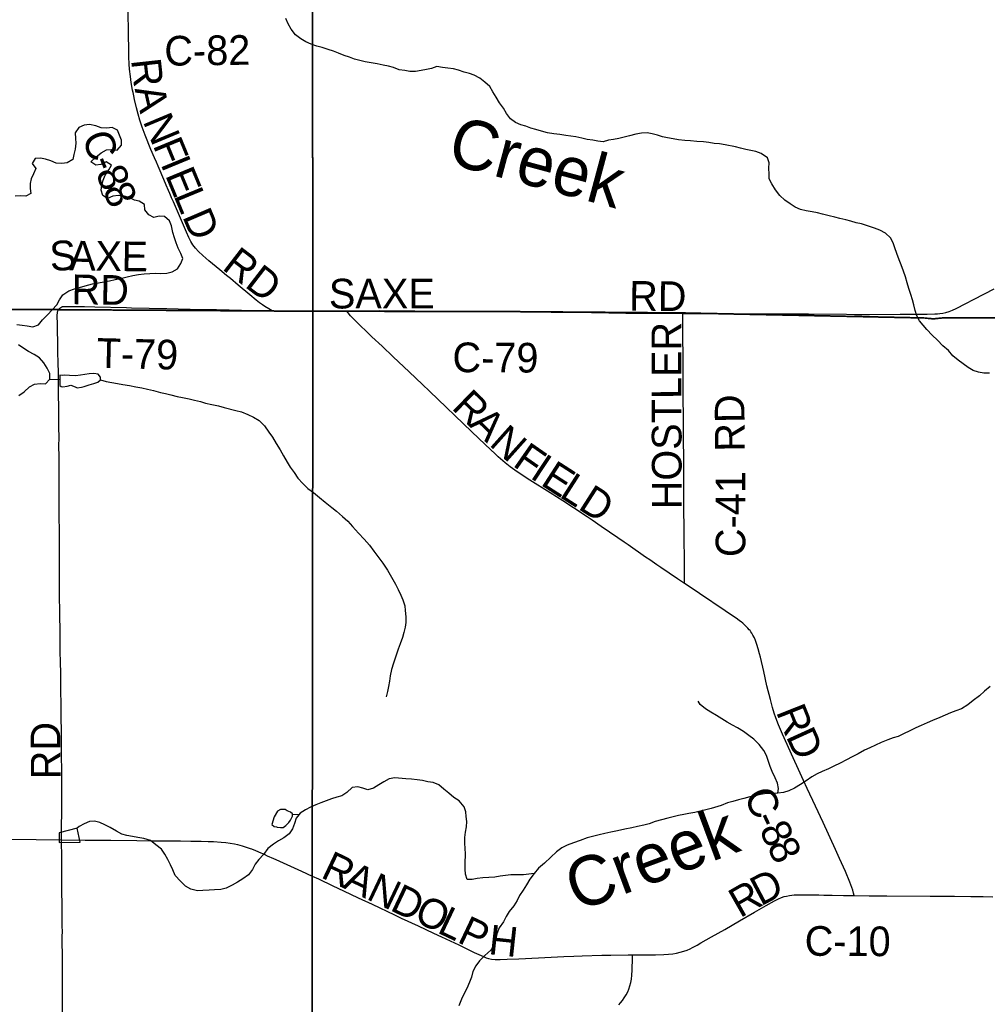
# Model space of a CAD drawing. Header units: feet. Extents: x 2113747 to 2516209, y 960708 to 1356798.
# Tile 21 of 253: x 2296115 to 2305899, y 1111647 to 1121601. Entities that reach past the tile are written whole.
import ezdxf

# ---------------------------------------------------------------- set-up
doc = ezdxf.new("R2010")
doc.units = ezdxf.units.FT
doc.header["$LTSCALE"] = 50
doc.header["$MEASUREMENT"] = 0
doc.linetypes.add('OhDOT_USTN3', pattern=[0.22, 0.165, -0.055])
for name, color, linetype in [('0_Xref', 7, 'Continuous'), ('GM_X_County_Road', 3, 'Continuous'), ('GM_X_County_Road_Text', 3, 'Continuous'), ('GM_X_Major_Lake', 5, 'Continuous'), ('GM_X_Minor_Lake', 5, 'Continuous'), ('GM_X_Minor_River', 5, 'Continuous'), ('GM_X_Minor_River_Text', 5, 'Continuous'), ('GM_X_Township', 251, 'OhDOT_USTN3'), ('GM_X_Township_Road', 4, 'Continuous'), ('GM_X_Township_Road_Text', 4, 'Continuous')]:
    doc.layers.add(name, color=color, linetype=linetype)
doc.styles.add('Styledgn030', font='dgn030.shx')
doc.styles.add('Styledgn031', font='dgn031.shx')

# ---------------------------------------------------------------- blocks, each defined once
blk = doc.blocks.new('POR')
at = {"layer": 'GM_X_County_Road', "flags": 128}
for points in [[(2298667.5, 1118657.7), (2298632.9, 1118678.8), (2298594.2, 1118702.3), (2298569.4, 1118717.6), (2298540.4, 1118738.5), (2298507, 1118764.8), (2298441.1, 1118818.6), (2298323.4, 1118918), (2298245.5, 1118983.4), (2298207.9, 1119015.1), (2298137.5, 1119074.1), (2298029.1, 1119164.5), (2297967.4, 1119218.3), (2297924.3, 1119258.5), (2297892.9, 1119291.4), (2297866.5, 1119324.1), (2297844.2, 1119359.9), (2297825.7, 1119398), (2297800.7, 1119454.9), (2297669.4, 1119759.4), (2297651.8, 1119801.8), (2297647.8, 1119810.8), (2297633.6, 1119844), (2297620.3, 1119874), (2297596.9, 1119928.2), (2297589, 1119946.2), (2297534.1, 1120072.6), (2297513.8, 1120121), (2297496.9, 1120160.2), (2297477.6, 1120205.5), (2297442.1, 1120290.2), (2297384.5, 1120433.2), (2297353.4, 1120516), (2297330.3, 1120584.2), (2297311.7, 1120647), (2297295.3, 1120710.3), (2297276.7, 1120793.4), (2297268.7, 1120831.8), (2297262, 1120863.9), (2297257, 1120889.6), (2297243.4, 1120967), (2297234.5, 1121028.5), (2297226.7, 1121100), (2297222.5, 1121152.2), (2297218.8, 1121227.4), (2297217.1, 1121309.3), (2297216.4, 1121440.6), (2297213, 1121709.7)], [(2305395.8, 1118628.2), (2305417.4, 1118629.9), (2305450.3, 1118634.7), (2305479.4, 1118641.5), (2305514.1, 1118652.7), (2305547.9, 1118666.2), (2305583.8, 1118682.9), (2305683.4, 1118733.4), (2305758.9, 1118773.2), (2305869.9, 1118829.7), (2305969.5, 1118880.1)], [(2298667.5, 1118657.7), (2299075.4, 1118657.2), (2299079.3, 1118657.2)], [(2299079.3, 1118657.2), (2299419.4, 1118656.9)], [(2299419.4, 1118656.9), (2299493.2, 1118657.8), (2299575.2, 1118659), (2299752.2, 1118659.8), (2300109.9, 1118659.1), (2300349.4, 1118656.1), (2300474.1, 1118656.2), (2300651.3, 1118656), (2300766.1, 1118655), (2300864.5, 1118653.7), (2301012.1, 1118652.7), (2301179.4, 1118650.2), (2301313.9, 1118647.6), (2301487.9, 1118645.4), (2301717.6, 1118643), (2302072, 1118638.5), (2302242.6, 1118635.9), (2302459.2, 1118635.5), (2302616.8, 1118634.1), (2302819, 1118632)], [(2302836.3, 1115902.5), (2302766.7, 1115949.3), (2302598.2, 1116063.4), (2302557.6, 1116091.1), (2302487.2, 1116139.2), (2302444, 1116169), (2302266, 1116292.3), (2302228, 1116318.1), (2302162.8, 1116362.2), (2301995.8, 1116477.8), (2301904.4, 1116541), (2301853.1, 1116576.2), (2301715.4, 1116665.5), (2301605.5, 1116737.2), (2301477.6, 1116817.5), (2301272.2, 1116946.8), (2301176, 1117009.2), (2301122.3, 1117046.6), (2301074.9, 1117081.6), (2301023.6, 1117122.2), (2300954.7, 1117182.4), (2300925.7, 1117209), (2300820.9, 1117308.1), (2300687.1, 1117434.9), (2300259.1, 1117846), (2300188, 1117913.9), (2300051.9, 1118042.4), (2299892.6, 1118193.8), (2299779.9, 1118299.2), (2299676.9, 1118395.5), (2299610.9, 1118459.9), (2299567.4, 1118499.4), (2299544.8, 1118521.6), (2299489.5, 1118577.7), (2299460.9, 1118608.4), (2299435.4, 1118637.5), (2299419.4, 1118656.9)], [(2302819, 1118632), (2302921.8, 1118632.4), (2303013.7, 1118632.6), (2303128.5, 1118631.7), (2303476.4, 1118628.8), (2303607.7, 1118628.3), (2303755.4, 1118627.9), (2304090.1, 1118626.5), (2304476, 1118622.7), (2304554.8, 1118622), (2304709, 1118620.9), (2305016.8, 1118623.3), (2305289.2, 1118623.1), (2305368.1, 1118626.1), (2305395.8, 1118628.2)], [(2302836.3, 1115902.5), (2302836.5, 1116017.2), (2302836.5, 1116063), (2302836.6, 1116168), (2302835, 1116328.9), (2302834.5, 1116430.6), (2302832.7, 1116522.6), (2302832.1, 1116591.5), (2302830.2, 1116719.5), (2302829.8, 1116923), (2302830.6, 1117011.6), (2302830.3, 1117195.5), (2302828.1, 1117326.9), (2302827.3, 1117425.3), (2302825.9, 1117523.8), (2302826.7, 1117592.6), (2302826.3, 1117642), (2302824.9, 1117720.8), (2302824.2, 1117809.4), (2302824.6, 1118006.3), (2302824.8, 1118193.5), (2302821.8, 1118397.1), (2302820.1, 1118531.7), (2302819.3, 1118597.2), (2302819, 1118632)], [(2304551.1, 1112747.2), (2304546.1, 1112770.7), (2304538.2, 1112799.3), (2304528.4, 1112828.9), (2304509.1, 1112882.5), (2304464, 1112988.2), (2304406, 1113120.5), (2304365.4, 1113210.2), (2304238.5, 1113484.2), (2304161.8, 1113651.2), (2304076.6, 1113828.7), (2304038.9, 1113908.8), (2303988.9, 1114019.4), (2303936.1, 1114139.6), (2303829.2, 1114379.4), (2303788.7, 1114472.6), (2303760.7, 1114542.5), (2303744.4, 1114588.7), (2303726.4, 1114648.1), (2303705.3, 1114727.2), (2303671, 1114867.4), (2303638.1, 1115011.3), (2303604.3, 1115155.1), (2303595.4, 1115191.4), (2303583.1, 1115241.3), (2303570, 1115285.6), (2303563.1, 1115306.3), (2303555.6, 1115326.1), (2303543.4, 1115353.3), (2303529, 1115379.6), (2303518.6, 1115397.5), (2303507.8, 1115413.4), (2303499.5, 1115424.6), (2303490.9, 1115433.9), (2303478.8, 1115448.5), (2303466.8, 1115461.3), (2303454.9, 1115474.3), (2303440.6, 1115487.9), (2303427.1, 1115499.8), (2303411, 1115513), (2303394.8, 1115525.3), (2303371.8, 1115540.5), (2302864.7, 1115883.4), (2302836.3, 1115902.5)], [(2294063.7, 1113328), (2294077.2, 1113328), (2294211.8, 1113328.4), (2294520.3, 1113325.3), (2294713.9, 1113324), (2294749.9, 1113324.4), (2294884.4, 1113323), (2295077.8, 1113320.3), (2295149.9, 1113319.2), (2295231.8, 1113318.6), (2295307.2, 1113318.3), (2295372.8, 1113318), (2295494.2, 1113317.2), (2295714, 1113317.4), (2295904.4, 1113317.5), (2296025.9, 1113316), (2296538.8, 1113308.9)], [(2296538.8, 1113308.9), (2296777.9, 1113307), (2297037.4, 1113305.1), (2297298.8, 1113303.1), (2297459.5, 1113300.1), (2297603.9, 1113299.2), (2297741.7, 1113298.2), (2297846.7, 1113296.7), (2297948.5, 1113294.9), (2298020.7, 1113293.3), (2298073.3, 1113291.5), (2298152, 1113286.7), (2298201.1, 1113282.2), (2298243.6, 1113276.8), (2298286, 1113269.8), (2298318.3, 1113262.6), (2298365.5, 1113248.2), (2298446.7, 1113221.9), (2298459.2, 1113218), (2298498.7, 1113202.5), (2298552.8, 1113178.4), (2298585.6, 1113163.3), (2298618.6, 1113148.8), (2298681.4, 1113120.7), (2298705.1, 1113109.5), (2298780.4, 1113077), (2298965.4, 1112992.1), (2299073.4, 1112942.7)], [(2299073.4, 1112942.7), (2299135.5, 1112914.3), (2299281.1, 1112846.1), (2299387.9, 1112795.4), (2299538.8, 1112723.3), (2299678.6, 1112658.2), (2299903.7, 1112550.8), (2299972.1, 1112518.8), (2300144.7, 1112438.6), (2300299.3, 1112366.1), (2300379.4, 1112328.4), (2300555, 1112246.8), (2300711.9, 1112171.5), (2300804.1, 1112128.9), (2300831.1, 1112117.9), (2300855.6, 1112109.8), (2300887.1, 1112103.6), (2300922.6, 1112100.7), (2300974.8, 1112100.5), (2301043.7, 1112102.3), (2301161.6, 1112107.7), (2301361.4, 1112117.9), (2301617, 1112130.7), (2301718.6, 1112134.7), (2301803.7, 1112137.6), (2302000.5, 1112142.6), (2302092.5, 1112144.8), (2302266.4, 1112146.6), (2302312.7, 1112147)], [(2304551.1, 1112747.2), (2304703, 1112744.8), (2304800, 1112743.3), (2304882.1, 1112743.4), (2305321.9, 1112740.7), (2305568, 1112739.4), (2305732.1, 1112737.8), (2305856.8, 1112736.5), (2305955.3, 1112734.5)], [(2302312.7, 1112147), (2302358.3, 1112147.3), (2302479.7, 1112147.5), (2302545.3, 1112147.7), (2302627.1, 1112149.4), (2302676, 1112152.8), (2302718.1, 1112157.7), (2302756.7, 1112164.4), (2302794.9, 1112172.9), (2302829.3, 1112182.7), (2302863, 1112194.7), (2302895.7, 1112208.9), (2302919, 1112220.6), (2302964.5, 1112246.3), (2303001.6, 1112267.5), (2303110.1, 1112328.9), (2303244.4, 1112404.7), (2303392.3, 1112489.8), (2303546, 1112578), (2303663.1, 1112644.2), (2303748.8, 1112693), (2303787.2, 1112712.4), (2303817.6, 1112725.5), (2303845.8, 1112735.5), (2303868.3, 1112741.5), (2303897.7, 1112747), (2303946.9, 1112752.3), (2303986.5, 1112754.1), (2304039.2, 1112753.6), (2304140.7, 1112753.5), (2304196.4, 1112752.7), (2304245.7, 1112751.8), (2304331, 1112750.4), (2304445.8, 1112748.4), (2304531.1, 1112747.7), (2304551.1, 1112747.2)], [(2302172.2, 1111641.8), (2302190, 1111661.2), (2302208.8, 1111684.2), (2302228.3, 1111710.9), (2302247.3, 1111742.1), (2302264, 1111774.5), (2302274.1, 1111799.1), (2302285.7, 1111833.7), (2302293.6, 1111865.9), (2302300, 1111901.8), (2302304.5, 1111941.1), (2302307.5, 1111990.5), (2302311.6, 1112115.1), (2302312.7, 1112147)]]:
    blk.add_lwpolyline(points, dxfattribs=at)
at = {"layer": 'GM_X_Major_Lake', "flags": 128}
for points in [[(2296668.5, 1118879), (2296720.5, 1118895.1), (2296776.4, 1118911.3), (2296852.4, 1118929.5), (2296912.4, 1118941.6), (2296964.4, 1118951.8), (2297024.4, 1118961.9), (2297080.3, 1118974.1), (2297146.3, 1118988.3), (2297202.3, 1119000.4), (2297260.3, 1119014.6), (2297316.2, 1119024.7), (2297372.2, 1119030.9), (2297432.2, 1119035), (2297488.2, 1119037.2), (2297542.2, 1119035.3), (2297604.2, 1119039.4), (2297658.2, 1119051.6), (2297710.1, 1119083.8), (2297746, 1119136), (2297765.9, 1119186.1), (2297745.8, 1119238.1), (2297717.7, 1119292.2), (2297697.5, 1119346.2), (2297681.4, 1119396.3), (2297665.3, 1119450.4), (2297649.2, 1119516.4), (2297629, 1119566.5), (2297578.9, 1119612.5), (2297524.9, 1119614.4), (2297472.9, 1119602.2), (2297420.9, 1119628.1), (2297380.8, 1119680.1), (2297378.6, 1119732.2), (2297324.6, 1119766.2), (2297274.5, 1119778.1), (2297220.5, 1119804), (2297170.4, 1119817.9), (2297114.4, 1119823.8), (2297058.4, 1119815.6), (2297004.5, 1119793.5), (2296954.4, 1119825.4), (2296940.3, 1119877.5), (2296944.1, 1119927.6), (2296958, 1119979.7), (2296977.9, 1120029.9), (2297017.8, 1120082.1), (2297043.7, 1120132.2), (2296989.6, 1120164.1), (2296935.7, 1120138), (2296883.7, 1120129.8), (2296833.6, 1120163.8), (2296885.5, 1120212), (2296937.4, 1120256.2), (2296991.3, 1120286.4), (2297043.3, 1120288.5), (2297099.4, 1120282.6), (2297145.3, 1120332.8), (2297143.1, 1120382.9), (2297102.9, 1120483), (2297050.8, 1120510.9), (2296994.8, 1120504.8), (2296938.8, 1120508.7), (2296884.8, 1120528.6), (2296822.7, 1120540.5), (2296766.8, 1120536.3), (2296714.8, 1120510.2), (2296676.9, 1120456), (2296679, 1120401.9), (2296683.2, 1120351.8), (2296675.3, 1120293.7), (2296663.4, 1120239.5), (2296653.5, 1120189.4), (2296593.6, 1120155.2), (2296541.6, 1120149.1), (2296483.6, 1120150.9), (2296429.5, 1120172.9), (2296375.5, 1120192.8), (2296325.4, 1120202.7), (2296271.5, 1120198.5), (2296241.6, 1120148.4), (2296277.7, 1120096.4), (2296255.8, 1120044.2), (2296229.9, 1119994.1), (2296220, 1119943.9), (2296220.1, 1119893.8), (2296228.3, 1119843.8), (2296176.3, 1119817.6), (2296124.3, 1119819.5), (2296070.3, 1119817.3)], [(2296106.9, 1117803.6), (2296158.8, 1117839.8), (2296214.7, 1117890), (2296266.6, 1117918.2), (2296322.6, 1117922.4), (2296376.6, 1117918.5), (2296418.5, 1117968.6), (2296418.4, 1118022.8), (2296394.3, 1118076.8), (2296360.2, 1118130.8), (2296314, 1118182.8), (2296260, 1118216.8), (2296205.9, 1118246.7), (2296155.8, 1118278.6), (2296101.7, 1118312.6)], [(2296087.3, 1118520.9), (2296139.3, 1118513), (2296191.3, 1118507.1), (2296249.3, 1118497.2), (2296305.3, 1118515.4), (2296345.2, 1118567.6), (2296395.1, 1118617.8), (2296490.8, 1118718.2), (2296516.7, 1118768.4), (2296550.6, 1118820.6), (2296610.5, 1118858.8), (2296668.5, 1118879)]]:
    blk.add_lwpolyline(points, dxfattribs=at)
at = {"layer": 'GM_X_Minor_Lake'}
for p, q in [((2296522.5, 1118009), (2296520.7, 1117902.8)), ((2296727.2, 1113284.5), (2296694.9, 1113428.7)), ((2298717.1, 1113437.5), (2298751.1, 1113435.5))]:
    blk.add_line(p, q, dxfattribs=at)
at = {"layer": 'GM_X_Minor_Lake', "flags": 128}
for points in [[(2296520.7, 1117902.8), (2296534.7, 1117892.8), (2296552.7, 1117888.8), (2296594.7, 1117896.9), (2296630.7, 1117905), (2296676.8, 1117889.1), (2296694.8, 1117879.1), (2296738.8, 1117885.2), (2296766.8, 1117893.3), (2296818.7, 1117909.5), (2296864.7, 1117921.6), (2296906.7, 1117935.7), (2296930.6, 1117961.8), (2296932.6, 1117987.9), (2296908.5, 1118017.9), (2296866.5, 1118023.8), (2296818.5, 1118021.7), (2296730.5, 1118007.5), (2296678.5, 1118001.3), (2296620.5, 1118005.2), (2296572.5, 1118007.1), (2296548.5, 1118005), (2296522.5, 1118009)], [(2298751.1, 1113435.5), (2298779.1, 1113435.6), (2298807, 1113453.7), (2298835, 1113483.8), (2298854.9, 1113509.9), (2298872.8, 1113550.1), (2298872.8, 1113572.1), (2298854.7, 1113590.1), (2298820.7, 1113604), (2298798.7, 1113616), (2298752.7, 1113615.9), (2298722.7, 1113597.8), (2298688.8, 1113543.6), (2298665, 1113465.4), (2298689, 1113445.4), (2298711.1, 1113439.5), (2298717.1, 1113437.5)], [(2296694.9, 1113428.7), (2296513, 1113380.2), (2296515.2, 1113284), (2296727.2, 1113284.5)]]:
    blk.add_lwpolyline(points, dxfattribs=at)
at = {"layer": 'GM_X_Minor_River', "flags": 128}
for points in [[(2299173.3, 1121319.5), (2299119.2, 1121335.4), (2299063.2, 1121353.3), (2299009.1, 1121379.2), (2298957, 1121409.1), (2298904.9, 1121449.1), (2298860.8, 1121505.1), (2298830.7, 1121561.1), (2298806.6, 1121613.2)], [(2304357.6, 1119606), (2304301.6, 1119617.9), (2304233.6, 1119633.8), (2304181.5, 1119647.7), (2304129.5, 1119657.6), (2304067.5, 1119667.4), (2304009.4, 1119681.3), (2303955.4, 1119705.2), (2303905.3, 1119739.2), (2303853.2, 1119777.2), (2303801.1, 1119825.1), (2303757, 1119881.1), (2303718.8, 1119941.2), (2303692.7, 1119991.2), (2303692.6, 1120041.3), (2303688.5, 1120099.4), (2303692.3, 1120153.5), (2303676.2, 1120205.6), (2303612.1, 1120249.5), (2303558.1, 1120267.4), (2303508, 1120277.3), (2303456, 1120289.2), (2303402, 1120303.1), (2303351.9, 1120317.1), (2303247.9, 1120336.9), (2303191.8, 1120344.8), (2303137.8, 1120350.6), (2303081.8, 1120358.5), (2303029.8, 1120366.4), (2302961.8, 1120370.3), (2302897.8, 1120376.1), (2302841.7, 1120380), (2302775.7, 1120387.9), (2302723.7, 1120395.8), (2302665.7, 1120405.7), (2302615.6, 1120417.6), (2302565.6, 1120433.5), (2302509.6, 1120447.4), (2302459.5, 1120457.3), (2302401.5, 1120453.2), (2302345.5, 1120445), (2302279.6, 1120426.9), (2302225.6, 1120414.7), (2302171.6, 1120400.6), (2302119.6, 1120390.4), (2302067.7, 1120382.3), (2302013.7, 1120368.1), (2301961.7, 1120372), (2301911.6, 1120381.9), (2301851.6, 1120391.8), (2301797.6, 1120403.7), (2301739.6, 1120415.6), (2301689.5, 1120425.5), (2301637.5, 1120431.4), (2301577.5, 1120439.3), (2301515.5, 1120447.1), (2301453.4, 1120457), (2301391.4, 1120474.9), (2301333.3, 1120492.8), (2301283.3, 1120504.7), (2301231.3, 1120524.6), (2301181.2, 1120538.6), (2301129.2, 1120562.5), (2301077.1, 1120598.4), (2301038.9, 1120654.5), (2301006.8, 1120708.5), (2300966.7, 1120762.5), (2300932.6, 1120816.5), (2300900.4, 1120872.6), (2300870.3, 1120924.6), (2300818.2, 1120970.6), (2300766.1, 1121010.5), (2300712, 1121040.5), (2300662, 1121058.4), (2300608, 1121072.3), (2300551.9, 1121092.2), (2300499.9, 1121104.1), (2300443.9, 1121110), (2300391.8, 1121117.9), (2300331.8, 1121127.8), (2300279.8, 1121109.6), (2300227.9, 1121097.5), (2300173.9, 1121089.3), (2300115.9, 1121079.2), (2300059.9, 1121079), (2300007.9, 1121086.9), (2299953.8, 1121094.8), (2299895.8, 1121116.7), (2299843.8, 1121130.6), (2299789.7, 1121142.6), (2299729.7, 1121154.4), (2299667.7, 1121166.3), (2299609.6, 1121176.2), (2299553.6, 1121188.1), (2299499.5, 1121204), (2299449.5, 1121221.9), (2299397.5, 1121239.8), (2299339.4, 1121263.7), (2299287.4, 1121283.7), (2299233.3, 1121299.6), (2299173.3, 1121319.5)], [(2305921.4, 1118026.5), (2305865.4, 1118026.4), (2305811.3, 1118036.3), (2305757.3, 1118054.2), (2305705.2, 1118086.1), (2305605, 1118158.1), (2305550.9, 1118204), (2305506.8, 1118256), (2305448.7, 1118304), (2305396.6, 1118360), (2305342.4, 1118411.9), (2305288.3, 1118467.9), (2305214.1, 1118555.9), (2305188, 1118608), (2305169.9, 1118662), (2305157.7, 1118718.1), (2305143.6, 1118768.2), (2305125.5, 1118822.2), (2305105.3, 1118884.3), (2305089.2, 1118942.4), (2305071.1, 1119002.4), (2305052.9, 1119060.5), (2305026.8, 1119122.6), (2305006.7, 1119174.6), (2304984.5, 1119238.7), (2304964.4, 1119294.7), (2304946.3, 1119344.8), (2304920.2, 1119394.8), (2304870.1, 1119442.8), (2304812, 1119474.8), (2304757.9, 1119492.7), (2304677.9, 1119520.5), (2304627.8, 1119536.4), (2304573.8, 1119548.4), (2304519.7, 1119564.3), (2304467.7, 1119578.2), (2304407.7, 1119592.1), (2304357.6, 1119606)], [(2296418.5, 1117968.6), (2296521.7, 1117964.3)], [(2296930.6, 1117961.8), (2296990.7, 1117943.9), (2297046.7, 1117934.1), (2297104.7, 1117922.2), (2297158.7, 1117914.3), (2297224.8, 1117902.4), (2297288.8, 1117890.5), (2297350.9, 1117878.7), (2297406.9, 1117866.8), (2297468.9, 1117850.9), (2297539, 1117833), (2297589, 1117821.1), (2297643, 1117807.2), (2297707.1, 1117793.3), (2297761.1, 1117781.4), (2297829.2, 1117767.6), (2297881.2, 1117755.7), (2297943.2, 1117739.8), (2297993.3, 1117725.9), (2298057.3, 1117712), (2298125.3, 1117698.1), (2298181.4, 1117682.2), (2298301.5, 1117650.4), (2298357.5, 1117636.6), (2298423.6, 1117610.6), (2298479.6, 1117582.7), (2298537.7, 1117548.8), (2298589.9, 1117494.8), (2298636, 1117432.8), (2298670.1, 1117380.8), (2298708.3, 1117316.8), (2298748.4, 1117252.7), (2298782.6, 1117192.7), (2298818.7, 1117128.7), (2298848.8, 1117076.6), (2298891, 1117022.6), (2298929.1, 1116964.6), (2298977.2, 1116910.6), (2299027.3, 1116860.6), (2299085.4, 1116822.7), (2299145.6, 1116770.8), (2299203.7, 1116722.8), (2299269.8, 1116670.8), (2299319.9, 1116630.9), (2299380, 1116578.9), (2299432.1, 1116533), (2299480.3, 1116479), (2299540.4, 1116411), (2299596.6, 1116351), (2299650.7, 1116289), (2299696.9, 1116227), (2299787.1, 1116107), (2299835.3, 1116035), (2299873.5, 1115964.9), (2299913.6, 1115894.9), (2299941.8, 1115840.8), (2299967.9, 1115784.8), (2299988, 1115734.8), (2300008.1, 1115676.7), (2300014.3, 1115626.6), (2300020.4, 1115564.5), (2300018.5, 1115508.4), (2300012.6, 1115458.3), (2300000.8, 1115406.2), (2299986.9, 1115356), (2299963, 1115291.9), (2299943.1, 1115237.7), (2299917.3, 1115167.5), (2299893.4, 1115097.3), (2299875.6, 1115033.2), (2299861.7, 1114969), (2299853.9, 1114912.9), (2299844, 1114860.8), (2299834.1, 1114808.7), (2299822.2, 1114754.5)], [(2305926.6, 1114858.7), (2305870.7, 1114812.5), (2305818.8, 1114766.3), (2305754.9, 1114718), (2305701, 1114675.8), (2305637.1, 1114633.6), (2305579.1, 1114613.4), (2305527.2, 1114593.3), (2305471.2, 1114569.1), (2305417.3, 1114547), (2305345.3, 1114516.7), (2305289.4, 1114492.6), (2305229.4, 1114466.4), (2305175.5, 1114442.2), (2305115.5, 1114412), (2305051.6, 1114381.8), (2304997.7, 1114355.6), (2304945.7, 1114341.5), (2304893.7, 1114319.4), (2304825.8, 1114293.1), (2304709.9, 1114240.8), (2304655.9, 1114214.6), (2304594, 1114180.4), (2304532.1, 1114148.2), (2304476.1, 1114120), (2304410.2, 1114083.8), (2304348.3, 1114053.6), (2304292.3, 1114027.4), (2304230.4, 1114001.2), (2304178.4, 1113977.1), (2304124.5, 1113944.9), (2304068.6, 1113906.7), (2304010.6, 1113870.5), (2303950.7, 1113832.3), (2303890.8, 1113806.1), (2303838.8, 1113788), (2303780.8, 1113779.8), (2303722.8, 1113777.7), (2303664.8, 1113777.5), (2303606.8, 1113769.4), (2303552.9, 1113755.2), (2303496.9, 1113745.1), (2303436.9, 1113728.9), (2303382.9, 1113712.8), (2303327, 1113698.6), (2303273, 1113682.5), (2303207, 1113658.3), (2303107.1, 1113626), (2303053.1, 1113611.8), (2302941.2, 1113587.5), (2302881.2, 1113577.4), (2302829.2, 1113567.2), (2302775.2, 1113557.1), (2302721.3, 1113542.9), (2302669.3, 1113528.8), (2302603.3, 1113510.6), (2302541.3, 1113494.4), (2302481.4, 1113472.3), (2302427.4, 1113458.1), (2302363.4, 1113443.9), (2302303.5, 1113431.8), (2302235.5, 1113417.6), (2302159.5, 1113401.4), (2302093.5, 1113387.2), (2302031.6, 1113373), (2301975.6, 1113360.9), (2301921.6, 1113346.7), (2301851.6, 1113328.5), (2301781.7, 1113304.3), (2301713.7, 1113280.1), (2301651.8, 1113255.9), (2301597.8, 1113229.8), (2301541.9, 1113187.6), (2301484, 1113133.3), (2301420.2, 1113075.1), (2301362.3, 1113022.8), (2301316.4, 1112970.6), (2301274.5, 1112910.4), (2301240.6, 1112856.2), (2301204.7, 1112802.1), (2301168.9, 1112745.9), (2301145, 1112695.7), (2301111.1, 1112641.5), (2301065.2, 1112585.3), (2301035.3, 1112535.2), (2301005.4, 1112481), (2300963.6, 1112418.8), (2300939.7, 1112358.6), (2300929.8, 1112306.5), (2300912, 1112248.3), (2300880.1, 1112194.1), (2300818.2, 1112139.9), (2300764.3, 1112085.7), (2300728.4, 1112035.5), (2300696.5, 1111979.3), (2300682.7, 1111921.2), (2300664.8, 1111871), (2300634.9, 1111806.8), (2300605, 1111750.7), (2300581.1, 1111698.5)], [(2303780.8, 1113779.8), (2303786.7, 1113829.9), (2303776.6, 1113884), (2303754.5, 1113938), (2303724.3, 1114000.1), (2303704.2, 1114052.1), (2303684.1, 1114112.2), (2303666, 1114162.3), (2303637.8, 1114214.3), (2303593.7, 1114272.3), (2303537.6, 1114326.3), (2303487.5, 1114364.2), (2303435.4, 1114404.2), (2303373.3, 1114442.1), (2303321.2, 1114470.1), (2303269.2, 1114498), (2303161, 1114565.9), (2303104.9, 1114599.8), (2303048.8, 1114635.7), (2302996.7, 1114677.7), (2302974.6, 1114711.7)], [(2301316.4, 1112970.6), (2301262.4, 1112962.5), (2301208.4, 1112956.4), (2301154.4, 1112956.2), (2301080.4, 1112954.1), (2301028.4, 1112949.9), (2300974.4, 1112941.8), (2300918.4, 1112931.6), (2300858.4, 1112929.5), (2300798.4, 1112925.3), (2300742.4, 1112919.2), (2300690.5, 1112909.1), (2300638.5, 1112908.9), (2300622.3, 1112963), (2300618.2, 1113013.1), (2300618.1, 1113069.2), (2300621.9, 1113169.4), (2300617.8, 1113223.5), (2300615.6, 1113275.6), (2300617.5, 1113333.7), (2300621.4, 1113385.8), (2300631.3, 1113439.9), (2300635.1, 1113494), (2300631, 1113544.1), (2300624.9, 1113594.2), (2300610.8, 1113644.3), (2300558.7, 1113702.3), (2300504.6, 1113738.2), (2300454.5, 1113780.2), (2300404.4, 1113822.1), (2300352.3, 1113866.1), (2300296.2, 1113890), (2300242.2, 1113895.9), (2300188.2, 1113907.8), (2300134.1, 1113915.7), (2300078.1, 1113923.6), (2300020.1, 1113925.4), (2299908.1, 1113937.2), (2299852.1, 1113927), (2299798.1, 1113896.9), (2299746.2, 1113864.7), (2299692.3, 1113832.5), (2299636.3, 1113814.3), (2299584.3, 1113832.2), (2299534.2, 1113846.1), (2299478.2, 1113840), (2299424.4, 1113787.8), (2299372.4, 1113755.6), (2299320.4, 1113739.4), (2299266.5, 1113725.3), (2299214.5, 1113705.1), (2299160.6, 1113685), (2299108.6, 1113662.8), (2299056.6, 1113638.6), (2299004.7, 1113612.5), (2298952.8, 1113580.3), (2298910.9, 1113528.1), (2298895, 1113473.9), (2298873.1, 1113419.8), (2298839.2, 1113369.6), (2298785.3, 1113329.4), (2298733.4, 1113299.2), (2298681.4, 1113267.1), (2298625.5, 1113220.8), (2298581.7, 1113162.6), (2298531.8, 1113112.4), (2298495.9, 1113062.2), (2298468, 1113010.1), (2298428.1, 1112955.9), (2298370.2, 1112913.7), (2298318.3, 1112881.5), (2298262.3, 1112851.3), (2298202.4, 1112821.1), (2298148.4, 1112806.9), (2298084.4, 1112804.8), (2298030.4, 1112800.6), (2297968.4, 1112796.5), (2297912.4, 1112794.4), (2297846.4, 1112812.2), (2297790.3, 1112840.2), (2297740.2, 1112892.1), (2297686, 1112950.1), (2297663.9, 1113006.2), (2297639.8, 1113058.2), (2297611.7, 1113112.3), (2297581.6, 1113164.3), (2297549.4, 1113216.3), (2297493.3, 1113260.3), (2297439.2, 1113304.2), (2297371.2, 1113324.1), (2297311.2, 1113332), (2297257.1, 1113343.9), (2297197.1, 1113353.8), (2297147.1, 1113367.6), (2297093, 1113397.6), (2297028.9, 1113435.5), (2296976.8, 1113461.4), (2296926.8, 1113485.4), (2296872.7, 1113499.3), (2296820.7, 1113495.1), (2296766.8, 1113471)], [(2298942.2, 1113567.1), (2298872.8, 1113561.8)], [(2296766.8, 1113471), (2296716.7, 1113444), (2296694.9, 1113428.7)], [(2300581.1, 1111698.5), (2300555.3, 1111630.3)]]:
    blk.add_lwpolyline(points, dxfattribs=at)
at = {"layer": 'GM_X_Township', "flags": 128}
for points in [[(2299033.2, 1144175.6), (2303719.2, 1144223.6), (2311058.7, 1144272.8), (2311620.6, 1144271.7), (2311712.4, 1144286.1), (2315176.1, 1144280.4), (2318839.8, 1144267.8), (2321217.1, 1144268.8), (2323107.8, 1144286.4), (2328490.7, 1144330), (2328572.1, 1144328), (2328612.4, 1142470.2), (2328629.8, 1142400.8), (2328634.8, 1142304), (2328650.6, 1136741.8), (2328653.4, 1134140.7), (2328656.6, 1131227.4), (2328663.4, 1124950.4), (2328669.5, 1119253), (2328670.4, 1118494.7), (2325058.4, 1118507.4), (2321212.4, 1118516.5), (2314609.7, 1118562.6), (2311596.4, 1118575.3), (2308266.6, 1118589), (2305446.6, 1118586.1), (2305354.9, 1118576.7), (2305256.1, 1118586.1), (2302815.3, 1118636.7), (2300973.6, 1118651.1), (2299393.2, 1118653.5), (2299079.5, 1118653.9), (2299075.5, 1121791.7), (2299063, 1131449.1), (2299058.9, 1134619.3), (2299057.9, 1135375.9), (2299057.8, 1135394.5), (2299044.3, 1139886.5), (2299046.1, 1140060.4), (2299047.8, 1140209.6), (2299047.6, 1140749.9), (2299047.5, 1140868.4), (2299033.9, 1144014.5), (2299033.2, 1144175.6)], [(2273706.6, 1144116.6), (2274451, 1144099.7), (2275848.1, 1144130), (2275977.4, 1144134.4), (2276352.4, 1144118), (2276673.1, 1144104.1), (2278962.2, 1144111.4), (2282223.6, 1144167.6), (2282615.9, 1144160.3), (2282945.7, 1144162.9), (2283046.1, 1144163.7), (2284147.3, 1144164.5), (2284989, 1144172.2), (2286546.8, 1144190.6), (2290241, 1144200.7), (2292292.6, 1144206.4), (2295497.7, 1144177), (2297666.9, 1144176.2), (2299033.2, 1144175.6), (2299033.9, 1144014.5), (2299047.5, 1140868.4), (2299047.6, 1140749.9), (2299047.8, 1140209.6), (2299046.1, 1140060.4), (2299044.3, 1139886.5), (2299057.8, 1135394.5), (2299057.9, 1135375.9), (2299058.9, 1134619.3), (2299063, 1131449.1), (2299075.5, 1121791.7), (2299079.5, 1118653.9), (2298612.7, 1118656.7), (2291693.7, 1118699.5), (2291590.1, 1118700.2), (2286495.2, 1118731.7), (2284462.4, 1118744.2), (2279390.2, 1118775.6), (2279101.6, 1118777.4), (2278180.8, 1118783.1), (2278095.3, 1118774.2), (2278025.8, 1118784.1), (2276681.8, 1118792.4), (2275473, 1118799.8), (2273938.9, 1118798.6), (2273876.6, 1118816.7), (2273859.4, 1119169.8), (2273866, 1121326.5), (2273809.4, 1124393.2), (2273799.7, 1125028), (2273794.2, 1125937.8), (2273793.6, 1126045), (2273791.5, 1126394.8), (2273784.2, 1127598.8), (2273782.4, 1127896.3), (2273781.7, 1128012.6), (2273776.3, 1128907.7), (2273761.9, 1131307.3), (2273735.1, 1134958.5), (2273727.1, 1137671.6), (2273707.6, 1143905.8), (2273706.6, 1144116.6)], [(2273938.9, 1118798.6), (2275473, 1118799.8), (2276681.8, 1118792.4), (2278025.8, 1118784.1), (2278095.3, 1118774.2), (2278180.8, 1118783.1), (2279101.6, 1118777.4), (2279390.2, 1118775.6), (2284462.4, 1118744.2), (2286495.2, 1118731.7), (2291590.1, 1118700.2), (2291693.7, 1118699.5), (2298612.7, 1118656.7), (2299079.5, 1118653.9), (2299073.2, 1112955.6), (2299072.2, 1110035.2), (2299092.4, 1106995.2), (2299110, 1104924.2), (2299110.4, 1104784.1), (2299120.5, 1100749.6), (2299131.5, 1096371.7), (2299145.4, 1090827), (2298147.3, 1090820), (2294564.9, 1090799.7), (2294189.7, 1090794.9), (2291695.4, 1090779.5), (2287536.2, 1090732.9), (2283974.2, 1090692.1), (2281183.7, 1090660.2), (2280571.3, 1090645.8), (2279736.9, 1090638.3), (2276110.5, 1090564), (2275964.5, 1090560.6), (2275353.8, 1090543.6), (2275299.8, 1090544.7), (2274067.2, 1090515.4), (2274048.7, 1092052.6), (2274044.9, 1093010.2), (2274018.6, 1094549.4), (2274002.6, 1096381.5), (2273943.7, 1101977.2), (2273922.8, 1103968.8), (2273927.6, 1105260.2), (2273894.8, 1107881.1), (2273890.4, 1108659.3), (2273891.8, 1109492.1), (2273890, 1109707.5), (2273888.6, 1109866.3), (2273884.8, 1110318.2), (2273883.9, 1110420.3), (2273881.1, 1110747.6), (2273877.5, 1111173.5), (2273872.2, 1111793.8), (2273868, 1112293.9), (2273861.4, 1113068.9), (2273859.5, 1113280.7), (2273857.2, 1113574.9), (2273856.5, 1113636.4), (2273852.3, 1114201.4), (2273851, 1114280.8), (2273847.8, 1114656.2), (2273844.6, 1115019.5), (2273877.6, 1116829.3), (2273876.6, 1118816.7), (2273938.9, 1118798.6)], [(2299079.5, 1118653.9), (2299393.2, 1118653.5), (2300973.6, 1118651.1), (2302815.3, 1118636.7), (2305256.1, 1118586.1), (2305354.9, 1118576.7), (2305446.6, 1118586.1), (2308266.6, 1118589), (2311596.4, 1118575.3), (2314609.7, 1118562.6), (2321212.4, 1118516.5), (2325058.4, 1118507.4), (2328670.4, 1118494.7), (2328672.7, 1115450), (2328675.9, 1111411), (2328676.3, 1110811.8), (2328678.9, 1107535.3), (2328684.6, 1104162.4), (2328691.2, 1097555.5), (2328691.3, 1097500.5), (2328700.1, 1094332.4), (2328614.6, 1091116.8), (2326938, 1091094), (2326731.9, 1091091.2), (2324107.7, 1091055.6), (2318106.7, 1090974.3), (2313863.2, 1090916.7), (2307056.5, 1090902.7), (2301402.5, 1090840.2), (2299895.2, 1090830.9), (2299145.4, 1090827), (2299131.5, 1096371.7), (2299120.5, 1100749.6), (2299110.4, 1104784.1), (2299110, 1104924.2), (2299092.4, 1106995.2), (2299072.2, 1110035.2), (2299073.2, 1112955.6), (2299079.5, 1118653.9)]]:
    blk.add_lwpolyline(points, dxfattribs=at)
at = {"layer": 'GM_X_Township_Road', "flags": 128}
for points in [[(2296514, 1116804.3), (2296514, 1116825), (2296514.2, 1116900.5), (2296513.5, 1117090.6), (2296512.9, 1117192.3), (2296512.3, 1117284.2), (2296512.9, 1117382.6), (2296511.8, 1117474.5), (2296510.9, 1117594.6), (2296508.5, 1117900.7), (2296506.9, 1117974.9), (2296507, 1117997.8), (2296507, 1118014.1), (2296506.8, 1118046.4), (2296505.1, 1118118), (2296502.5, 1118253.3), (2296496, 1118545.9), (2296495, 1118583.3), (2296494.9, 1118594.6), (2296494.9, 1118609.7), (2296498.6, 1118642.6), (2296502.3, 1118656.6), (2296509, 1118670.6), (2296522.4, 1118685.8), (2296541.3, 1118698.3)], [(2296541.3, 1118698.3), (2296543.7, 1118699.1), (2296547.9, 1118700.1), (2296551.6, 1118700.8), (2296556.6, 1118701.3), (2296561.4, 1118701.4), (2296650.2, 1118701.5), (2296771.3, 1118700.7), (2296875.6, 1118699.2), (2297194.2, 1118690.3), (2297244.6, 1118688.9), (2297601.4, 1118680.7), (2297717.6, 1118678), (2297837.3, 1118675.2), (2298105.8, 1118670.1), (2298486, 1118662.8), (2298667.5, 1118657.7)], [(2296518.7, 1116281.6), (2296518.4, 1116379.1), (2296515.1, 1116628.4), (2296514.2, 1116710.5), (2296514, 1116804.3)], [(2296538.8, 1113308.9), (2296542, 1113724.4), (2296541.5, 1113911.5), (2296538.5, 1114255.9), (2296536.9, 1114346.5), (2296536.9, 1114366.1), (2296534.7, 1114589.3), (2296531.7, 1114905.9), (2296531.6, 1114961.7), (2296527, 1115138.9), (2296525.5, 1115181.6), (2296525.8, 1115220.7), (2296524.5, 1115404.7), (2296520.8, 1115597.9), (2296519.1, 1115793.2), (2296518.5, 1115878.1), (2296517.7, 1115999.1), (2296516.5, 1116097.3), (2296517.8, 1116169.4), (2296518.7, 1116270.8), (2296518.7, 1116281.6)], [(2296551.1, 1110258.4), (2296551.2, 1110328.5), (2296551.2, 1110365.3), (2296551.3, 1110510.7), (2296549.3, 1110595.3), (2296549.2, 1110634.6), (2296548.3, 1110690.3), (2296548.4, 1110713.2), (2296547.1, 1110814.3), (2296548.8, 1110902.7), (2296547.7, 1110981.5), (2296546.6, 1111083), (2296546, 1111181.5), (2296547.9, 1111539.1), (2296549.7, 1111765.1), (2296549.3, 1112119.1), (2296545.4, 1112298.8), (2296545.9, 1112338.1), (2296546.4, 1112377.6), (2296545.2, 1112443.2), (2296540.5, 1113001), (2296539.9, 1113119.5), (2296538.8, 1113308.9)]]:
    blk.add_lwpolyline(points, dxfattribs=at)
at = {"layer": 'GM_X_County_Road_Text', "char_height": 300, "attachment_point": 7, "line_spacing_factor": 0.8, "style": 'Styledgn030'}
for s, insert, rotation in [('{\\Fdgn000|c0;\\C256;C-82}', (2297579.6, 1121131.7), 0.69324), ('{\\Fdgn000|c0;\\C256;R}', (2297241.2, 1121195.5), 276.3083), ('{\\Fdgn000|c0;\\C256;A}', (2297276.3, 1120902.9), 282.80728), ('{\\Fdgn000|c0;\\C256;N}', (2297357.1, 1120575.8), 292.64867), ('{\\Fdgn000|c0;\\C256;C}', (2296737, 1120415.4), 290.05447), ('{\\Fdgn000|c0;\\C256;F}', (2297458.6, 1120332.7), 292.4649), ('{\\Fdgn000|c0;\\C256;I}', (2297535.9, 1120145.6), 292.45954), ('{\\Fdgn000|c0;\\C256;8}', (2296875, 1120053.4), 292.4534), ('{\\Fdgn000|c0;\\C256;-}', (2296827.9, 1120167.5), 292.41303), ('{\\Fdgn000|c0;\\C256;E}', (2297583, 1120031.7), 292.46545), ('{\\Fdgn000|c0;\\C256;8}', (2296946.6, 1119880.1), 292.82106), ('{\\Fdgn000|c0;\\C256;L}', (2297668.7, 1119824.4), 292.458), ('{\\Fdgn000|c0;\\C256;D}', (2297756.3, 1119612.7), 293.09029), ('{\\Fdgn000|c0;\\C256;RD}', (2298151.1, 1119084.3), 322.37494), ('{\\Fdgn000|c0;\\C256;SAXE}', (2299241.8, 1118677.7), 0.00001), ('{\\Fdgn000|c0;\\C256;RD}', (2302276.5, 1118660), 359.50748), ('{\\Fdgn000|c0;\\C256;HOSTLER}', (2302813.1, 1116651.5), 90.15138), ('{\\Fdgn000|c0;\\C256;C-79}', (2300490.3, 1118034.1), 359.66985), ('{\\Fdgn000|c0;\\C256;R}', (2300473.3, 1117672.6), 315.77553), ('{\\Fdgn000|c0;\\C256;RD}', (2303446.8, 1117234.9), 90.48779), ('{\\Fdgn000|c0;\\C256;A}', (2300649.9, 1117500.7), 315.79271), ('{\\Fdgn000|c0;\\C256;N}', (2300852.5, 1117304.2), 318.24206), ('{\\Fdgn000|c0;\\C256;F}', (2301089.5, 1117096.7), 325.09635), ('{\\Fdgn000|c0;\\C256;I}', (2301264.3, 1116974.9), 326.53111), ('{\\Fdgn000|c0;\\C256;E}', (2301371.4, 1116904.1), 327.23087), ('{\\Fdgn000|c0;\\C256;L}', (2301560.9, 1116782.2), 327.34991), ('{\\Fdgn000|c0;\\C256;C-41}', (2303456.8, 1116168.3), 90), ('{\\Fdgn000|c0;\\C256;D}', (2301749.8, 1116661.1), 327.35172), ('{\\Fdgn000|c0;\\C256;R}', (2303759.9, 1114605.2), 291.61588), ('{\\Fdgn000|c0;\\C256;D}', (2303859.1, 1114356.4), 294.52599), ('{\\Fdgn000|c0;\\C256;C}', (2303429.2, 1113758.5), 293.85153), ('{\\Fdgn000|c0;\\C256;-}', (2303532.2, 1113525.7), 294.95232), ('{\\Fdgn000|c0;\\C256;8}', (2303584.7, 1113412.9), 295.11105), ('{\\Fdgn000|c0;\\C256;8}', (2303663.2, 1113245.3), 295.15692), ('{\\Fdgn000|c0;\\C256;R}', (2299148.7, 1112934), 334.64287), ('{\\Fdgn000|c0;\\C256;A}', (2299371.3, 1112828.4), 334.64222), ('{\\Fdgn000|c0;\\C256;N}', (2299609.9, 1112715.4), 334.64463), ('{\\Fdgn000|c0;\\C256;D}', (2303608.2, 1112634.3), 27.88799), ('{\\Fdgn000|c0;\\C256;D}', (2299848.5, 1112602.3), 334.64222), ('{\\Fdgn000|c0;\\C256;R}', (2303398.9, 1112515), 29.64903), ('{\\Fdgn000|c0;\\C256;O}', (2300087, 1112489.2), 334.64463), ('{\\Fdgn000|c0;\\C256;L}', (2300325.6, 1112376.2), 334.64445), ('{\\Fdgn000|c0;\\C256;P}', (2300528.5, 1112280), 334.66454), ('{\\Fdgn000|c0;\\C256;H}', (2300848.3, 1112154.8), 353.84683), ('{\\Fdgn000|c0;\\C256;C-10}', (2304051.6, 1112133.7), 359.6565)]:
    blk.add_mtext(s, dxfattribs=dict(at, insert=insert, rotation=rotation))
at = {"layer": 'GM_X_Minor_River_Text', "attachment_point": 4, "line_spacing_factor": 0.8, "style": 'Styledgn031'}
for insert, char_height, rotation in [((2300485.4, 1120391.5), 500.209, 344.97581), ((2301664.8, 1112811.6), 500.205, 20.40162)]:
    blk.add_mtext('{\\Fdgn000|c0;\\C256;Creek}', dxfattribs=dict(at, insert=insert, char_height=char_height, rotation=rotation))
at = {"layer": 'GM_X_Township_Road_Text', "char_height": 300, "attachment_point": 7, "line_spacing_factor": 0.8, "style": 'Styledgn030'}
for s, insert, rotation in [('{\\Fdgn000|c0;\\C256;S}', (2296427, 1119055.6), 3.47556), ('{\\Fdgn000|c0;\\C256;A}', (2296615.5, 1119067.5), 359.15121), ('{\\Fdgn000|c0;\\C256;X}', (2296879.5, 1119063.6), 359.15163), ('{\\Fdgn000|c0;\\C256;E}', (2297143.5, 1119059.7), 359.15189), ('{\\Fdgn000|c0;\\C256;RD}', (2296637.6, 1118726.1), 359.03045), ('{\\Fdgn000|c0;\\C256;T-79}', (2296889.5, 1118078.8), 358.58453), ('{\\Fdgn000|c0;\\C256;RD}', (2296529.3, 1113923.2), 90.48473)]:
    blk.add_mtext(s, dxfattribs=dict(at, insert=insert, rotation=rotation))

msp = doc.modelspace()

# ---------------------------------------------------------------- block references
at = {"layer": '0_Xref'}
msp.add_blockref('POR', (0, 0), dxfattribs=at)

doc.saveas('drawing.dxf')
